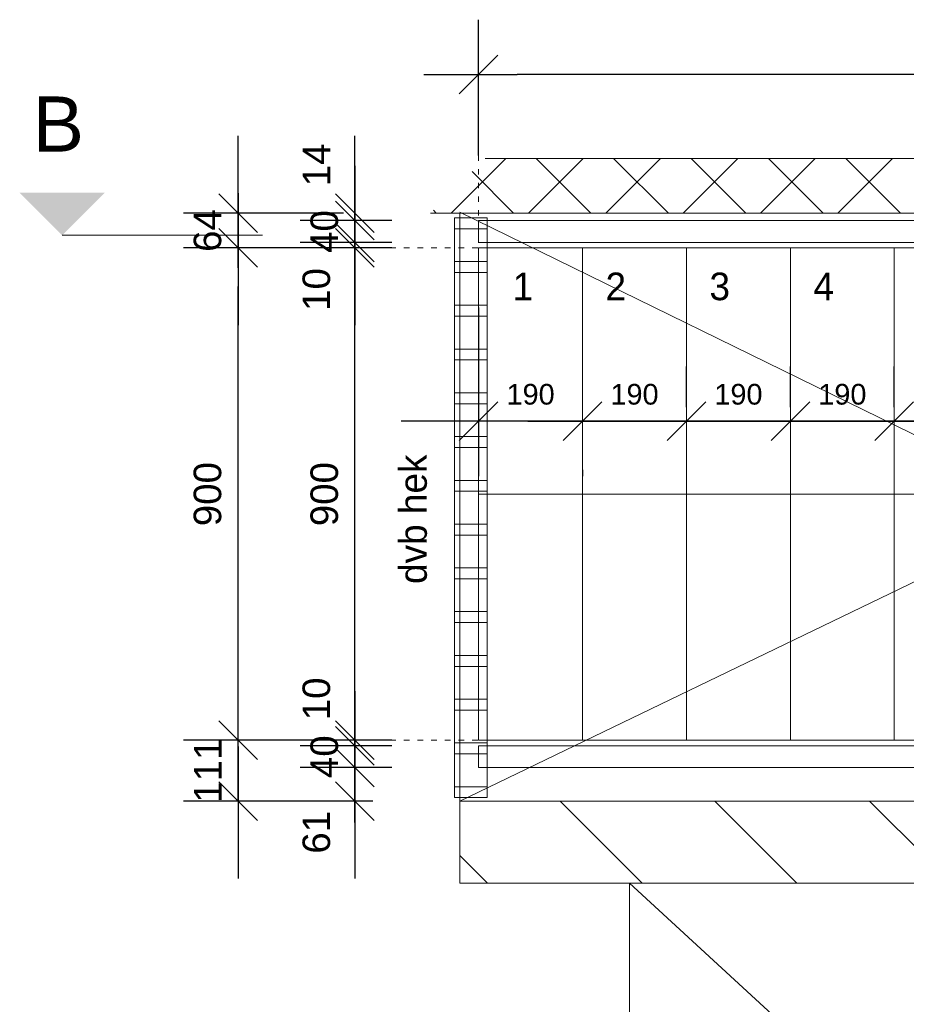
# Model space of a CAD drawing. Header units: millimetres. Extents: x -35957 to 57255, y -28270 to 35843.
# Tile 204 of 207: x 22135 to 23756, y 5072 to 6872. Entities that reach past the tile are written whole.
import ezdxf

# ---------------------------------------------------------------- set-up
doc = ezdxf.new("R2010")
doc.units = ezdxf.units.MM
doc.header["$LTSCALE"] = 100
doc.header["$PDMODE"] = 1
doc.header["$PDSIZE"] = -2
doc.linetypes.add('HIDDEN2', pattern=[0.25, 0.1, -0.15])
doc.layers.get('0').update_dxf_attribs({"lineweight": 5})
for name, color, linetype, lineweight in [('5', 7, 'Continuous', 18), ('binnenwanden', 7, 'Continuous', 9), ('Geen', 7, 'Continuous', 9), ('Maatlijnen', 7, 'Continuous', 9), ('none', 7, 'Continuous', 13)]:
    doc.layers.add(name, color=color, linetype=linetype, lineweight=lineweight)
doc.styles.add('Arial', font='Arial.ttf')
doc.styles.add('Century Gothic', font='Century-Gothic_9791.ttf')
doc.dimstyles.new('Arch_PUUUR', dxfattribs={"dimtxt": 151.584201, "dimasz": 70.693359, "dimexe": 100, "dimexo": 159, "dimgap": 100, "dimtad": 1, "dimdec": 4, "dimtxsty": 'Century Gothic', "dimblk": 'VW_SLASH', "dimblk1": 'VW_SLASH', "dimblk2": 'VW_SLASH', "dimcen": 0, "dimdle": 100, "dimazin": 0, "dimtfac": 0.8, "dimtdec": 4, "dimtix": 1, "dimtmove": 0, "dimatfit": 0, "dimldrblk": 'VW_SLASH-1', "dimfxl": 1, "dimfrac": 2, "dimtolj": 1, "dimarcsym": 0})

# ---------------------------------------------------------------- blocks, each defined once
blk = doc.blocks.new('Groep-345')
at = {"layer": 'Geen', "transparency": 33554687, "char_height": 50.5, "attachment_point": 1, "line_spacing_factor": 1.026243, "style": 'Century Gothic'}
for s, insert in [('1', (23036.5, 6410.1)), ('2', (23206.3, 6410.1)), ('3', (23396.3, 6410.1)), ('4', (23586.3, 6410.1))]:
    blk.add_mtext(s, dxfattribs=dict(at, insert=insert))
blk = doc.blocks.new('Groep-346')
at = {"lineweight": 5, "transparency": 33554687, "flags": 128}
for points in [[(22974.3, 6465.1), (22974.3, 6505.1), (26204.3, 6505.1), (26204.3, 6465.1)], [(22974.3, 5505.1), (22974.3, 5545.1), (25204.3, 5545.1), (25204.3, 5505.1)]]:
    blk.add_lwpolyline(points, close=True, dxfattribs=at)
blk = doc.blocks.new('Groep-347')
at = {"layer": 'Geen', "color": 5, "linetype": 'Continuous', "lineweight": 9, "true_color": 0x0000ff, "transparency": 33554687}
for p, q in [((23250, 3693.9), (24990, 5293.9)), ((23250, 5293.9), (24990, 3693.9))]:
    blk.add_line(p, q, dxfattribs=at)
blk = doc.blocks.new('Groep-348')
at = {"layer": 'Geen', "color": 5, "linetype": 'Continuous', "lineweight": 9, "true_color": 0x0000ff, "transparency": 33554687, "flags": 128}
blk.add_lwpolyline([(23250, 5293.9), (24990, 5293.9), (24990, 3693.9), (23250, 3693.9)], close=True, dxfattribs=at)
at = {"layer": '5', "color": 5, "true_color": 0x0000ff, "transparency": 33554687}
blk.add_blockref('Groep-347', (0, 0), dxfattribs=at)
blk = doc.blocks.new('Groep-349')
at = {"linetype": 'Continuous', "lineweight": 5, "transparency": 33554687, "flags": 128}
for points in [[(22930, 6510.3), (22990, 6510.3), (22990, 6490.3), (22930, 6490.3)], [(22930, 6430.3), (22990, 6430.3), (22990, 6410.3), (22930, 6410.3)], [(22930, 6350.3), (22990, 6350.3), (22990, 6330.3), (22930, 6330.3)], [(22930, 6270.3), (22990, 6270.3), (22990, 6250.3), (22930, 6250.3)], [(22930, 6190.3), (22990, 6190.3), (22990, 6170.3), (22930, 6170.3)], [(22930, 6110.3), (22990, 6110.3), (22990, 6090.3), (22930, 6090.3)], [(22930, 6030.3), (22990, 6030.3), (22990, 6010.3), (22930, 6010.3)], [(22930, 5950.3), (22990, 5950.3), (22990, 5930.3), (22930, 5930.3)], [(22930, 5870.3), (22990, 5870.3), (22990, 5850.3), (22930, 5850.3)], [(22930, 5790.3), (22990, 5790.3), (22990, 5770.3), (22930, 5770.3)], [(22930, 5710.3), (22990, 5710.3), (22990, 5690.3), (22930, 5690.3)], [(22930, 5630.3), (22990, 5630.3), (22990, 5610.3), (22930, 5610.3)], [(22930, 5550.3), (22990, 5550.3), (22990, 5530.3), (22930, 5530.3)], [(22930, 5470.3), (22990, 5470.3), (22990, 5450.3), (22930, 5450.3)]]:
    blk.add_lwpolyline(points, close=True, dxfattribs=at)
blk = doc.blocks.new('Groep-377')
at = {"layer": 'Geen', "color": 5, "linetype": 'Continuous', "lineweight": 9, "true_color": 0x0000ff, "transparency": 33554687}
for p, q in [((22940, 5443.9), (25170, 6520.3)), ((22940, 6520.3), (25140, 5443.9))]:
    blk.add_line(p, q, dxfattribs=at)
blk = doc.blocks.new('Groep-379')
at = {"layer": 'none', "color": 7, "linetype": 'Continuous', "flags": 128}
for points in [[(22974.3, 6455.1), (23164.3, 6455.1), (23164.3, 5555.1), (22974.3, 5555.1)], [(23164.3, 6455.1), (23354.3, 6455.1), (23354.3, 5555.1), (23164.3, 5555.1)], [(23354.3, 6455.1), (23544.3, 6455.1), (23544.3, 5555.1), (23354.3, 5555.1)], [(23544.3, 6455.1), (23734.3, 6455.1), (23734.3, 5555.1), (23544.3, 5555.1)], [(23734.3, 6455.1), (23924.3, 6455.1), (23924.3, 5555.1), (23734.3, 5555.1)]]:
    blk.add_lwpolyline(points, close=True, dxfattribs=at)
blk = doc.blocks.new('Groep-382')
at = {"color": 7, "lineweight": 5, "transparency": 33554687}
blk.add_line((22212.9, 6478.3), (22578.8, 6478.3), dxfattribs=at)
blk.add_solid([(22290.7, 6556.1), (22212.9, 6478.3), (22135.1, 6556.1)], dxfattribs=at)
blk = doc.blocks.new('Groep-384')
at = {"color": 7, "transparency": 33554554}
blk.add_blockref('Groep-382', (0, 0), dxfattribs=at)
blk = doc.blocks.new('Groep-385')
at = {"layer": 'none', "color": 7}
blk.add_blockref('Groep-384', (0, 0), dxfattribs=at)
at = {"layer": 'Geen', "color": 7, "transparency": 33554687, "insert": (22158.9, 6732), "char_height": 100.7, "attachment_point": 1, "line_spacing_factor": 0.962448, "style": 'Arial'}
blk.add_mtext('B', dxfattribs=at)
blk = doc.blocks.new('VW_SLASH')
at = {"color": 0, "linetype": 'ByBlock', "lineweight": -2, "transparency": 16777216}
blk.add_line((1.415, 0), (-1, 0), dxfattribs=at)
at = {"color": 0, "linetype": 'Continuous', "lineweight": 20, "transparency": 16777216, "flags": 128}
blk.add_lwpolyline([(0.5, 0.5), (-0.5, -0.5)], dxfattribs=at)
blk = doc.blocks.new('*D579')
at = {"layer": 'Defpoints', "color": 0}
for p in [(22534.5, 6518.9), (22886.1, 6518.9), (22974.3, 6455.1)]:
    blk.add_point(p, dxfattribs=at)
at = {"layer": 'Maatlijnen', "color": 0, "linetype": 'Continuous', "lineweight": -2}
for p, q in [((22534.5, 6589.6), (22534.5, 6660.3)), ((22727.1, 6518.9), (22434.5, 6518.9)), ((22534.5, 6455.1), (22534.5, 6518.9)), ((22815.3, 6455.1), (22434.5, 6455.1)), ((22534.5, 6384.4), (22534.5, 6313.7))]:
    blk.add_line(p, q, dxfattribs=at)
at = {"layer": 'Maatlijnen', "color": 0, "lineweight": -2, "xscale": 70.693359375, "yscale": 70.693359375, "zscale": 70.693359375}
for p, rotation in [((22534.5, 6518.9), 270), ((22534.5, 6455.1), 90)]:
    blk.add_blockref('VW_SLASH', p, dxfattribs=dict(at, rotation=rotation))
at = {"layer": 'Maatlijnen', "color": 0, "insert": (22478.8, 6487), "char_height": 50.34, "attachment_point": 5, "rotation": 90, "style": 'Arial'}
blk.add_mtext('\\A1;64', dxfattribs=at)
blk = doc.blocks.new('VW_SLASH-1')
at = {"color": 0, "linetype": 'ByBlock', "lineweight": -2, "transparency": 16777216}
blk.add_line((1.415, 0), (-1, 0), dxfattribs=at)
at = {"color": 0, "linetype": 'Continuous', "lineweight": 20, "transparency": 16777216, "flags": 128}
blk.add_lwpolyline([(0.751, 0.751), (-0.751, -0.751)], dxfattribs=at)
blk = doc.blocks.new('*D580')
at = {"layer": 'Defpoints', "color": 0}
for p in [(22534.5, 6455.1), (22974.3, 6455.1), (22974.3, 5555.1)]:
    blk.add_point(p, dxfattribs=at)
at = {"layer": 'Maatlijnen', "color": 0, "linetype": 'Continuous', "lineweight": -2}
for p, q in [((22815.3, 6455.1), (22434.5, 6455.1)), ((22534.5, 5625.8), (22534.5, 6384.4)), ((22815.3, 5555.1), (22434.5, 5555.1))]:
    blk.add_line(p, q, dxfattribs=at)
at = {"layer": 'Maatlijnen', "color": 0, "lineweight": -2, "xscale": 70.693359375, "yscale": 70.693359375, "zscale": 70.693359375}
for p, rotation in [((22534.5, 6455.1), 90), ((22534.5, 5555.1), 270)]:
    blk.add_blockref('VW_SLASH', p, dxfattribs=dict(at, rotation=rotation))
at = {"layer": 'Maatlijnen', "color": 0, "insert": (22478.8, 6005.1), "char_height": 50.34, "attachment_point": 5, "rotation": 90, "style": 'Arial'}
blk.add_mtext('\\A1;900', dxfattribs=at)
blk = doc.blocks.new('*D581')
at = {"layer": 'Defpoints', "color": 0}
for p in [(22534.5, 5555.1), (22974.3, 5555.1), (22940, 5443.9)]:
    blk.add_point(p, dxfattribs=at)
at = {"layer": 'Maatlijnen', "color": 0, "linetype": 'Continuous', "lineweight": -2}
for p, q in [((22534.5, 5625.8), (22534.5, 5696.4)), ((22815.3, 5555.1), (22434.5, 5555.1)), ((22534.5, 5443.9), (22534.5, 5555.1)), ((22781, 5443.9), (22434.5, 5443.9)), ((22534.5, 5373.2), (22534.5, 5302.5))]:
    blk.add_line(p, q, dxfattribs=at)
at = {"layer": 'Maatlijnen', "color": 0, "lineweight": -2, "xscale": 70.693359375, "yscale": 70.693359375, "zscale": 70.693359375}
for p, rotation in [((22534.5, 5555.1), 270), ((22534.5, 5443.9), 90)]:
    blk.add_blockref('VW_SLASH', p, dxfattribs=dict(at, rotation=rotation))
at = {"layer": 'Maatlijnen', "color": 0, "insert": (22479.2, 5499.5), "char_height": 50.34, "attachment_point": 5, "rotation": 90, "style": 'Arial'}
blk.add_mtext('\\A1;111', dxfattribs=at)
blk = doc.blocks.new('*D585')
at = {"layer": 'Defpoints', "color": 0}
for p in [(22748, 6518.9), (22886.1, 6518.9), (22974.3, 6505.1)]:
    blk.add_point(p, dxfattribs=at)
at = {"layer": 'Maatlijnen', "color": 0, "linetype": 'Continuous', "lineweight": -2}
for p, q in [((22748, 6589.6), (22748, 6660.3)), ((22727.1, 6518.9), (22648, 6518.9)), ((22748, 6505.1), (22748, 6518.9)), ((22815.3, 6505.1), (22648, 6505.1)), ((22748, 6434.4), (22748, 6363.7))]:
    blk.add_line(p, q, dxfattribs=at)
at = {"layer": 'Maatlijnen', "color": 0, "lineweight": -2, "xscale": 70.693359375, "yscale": 70.693359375, "zscale": 70.693359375}
for p, rotation in [((22748, 6505.1), 90), ((22748, 6518.9), 270)]:
    blk.add_blockref('VW_SLASH', p, dxfattribs=dict(at, rotation=rotation))
at = {"layer": 'Maatlijnen', "color": 0, "insert": (22677.8, 6607), "char_height": 50.34, "attachment_point": 5, "rotation": 90, "style": 'Arial'}
blk.add_mtext('\\A1;14', dxfattribs=at)
blk = doc.blocks.new('*D586')
at = {"layer": 'Defpoints', "color": 0}
for p in [(22748, 6505.1), (22974.3, 6505.1), (22974.3, 6465.1)]:
    blk.add_point(p, dxfattribs=at)
at = {"layer": 'Maatlijnen', "color": 0, "linetype": 'Continuous', "lineweight": -2}
for p, q in [((22748, 6575.8), (22748, 6646.4)), ((22815.3, 6505.1), (22648, 6505.1)), ((22748, 6465.1), (22748, 6505.1)), ((22815.3, 6465.1), (22648, 6465.1)), ((22748, 6394.4), (22748, 6323.7))]:
    blk.add_line(p, q, dxfattribs=at)
at = {"layer": 'Maatlijnen', "color": 0, "lineweight": -2, "xscale": 70.693359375, "yscale": 70.693359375, "zscale": 70.693359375}
for p, rotation in [((22748, 6505.1), 270), ((22748, 6465.1), 90)]:
    blk.add_blockref('VW_SLASH', p, dxfattribs=dict(at, rotation=rotation))
at = {"layer": 'Maatlijnen', "color": 0, "insert": (22692.3, 6485.1), "char_height": 50.34, "attachment_point": 5, "rotation": 90, "style": 'Arial'}
blk.add_mtext('\\A1;40', dxfattribs=at)
blk = doc.blocks.new('*D587')
at = {"layer": 'Defpoints', "color": 0}
for p in [(22748, 6465.1), (22974.3, 6465.1), (22974.3, 6455.1)]:
    blk.add_point(p, dxfattribs=at)
at = {"layer": 'Maatlijnen', "color": 0, "linetype": 'Continuous', "lineweight": -2}
for p, q in [((22748, 6535.8), (22748, 6606.4)), ((22815.3, 6465.1), (22648, 6465.1)), ((22748, 6455.1), (22748, 6465.1)), ((22815.3, 6455.1), (22648, 6455.1)), ((22748, 6384.4), (22748, 6313.7))]:
    blk.add_line(p, q, dxfattribs=at)
at = {"layer": 'Maatlijnen', "color": 0, "lineweight": -2, "xscale": 70.693359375, "yscale": 70.693359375, "zscale": 70.693359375}
for p, rotation in [((22748, 6455.1), 90), ((22748, 6465.1), 270)]:
    blk.add_blockref('VW_SLASH', p, dxfattribs=dict(at, rotation=rotation))
at = {"layer": 'Maatlijnen', "color": 0, "insert": (22677.8, 6379.2), "char_height": 50.34, "attachment_point": 5, "rotation": 90, "style": 'Arial'}
blk.add_mtext('\\A1;10', dxfattribs=at)
blk = doc.blocks.new('*D588')
at = {"layer": 'Defpoints', "color": 0}
for p in [(22748, 6455.1), (22974.3, 6455.1), (22974.3, 5555.1)]:
    blk.add_point(p, dxfattribs=at)
at = {"layer": 'Maatlijnen', "color": 0, "linetype": 'Continuous', "lineweight": -2}
for p, q in [((22815.3, 6455.1), (22648, 6455.1)), ((22748, 5625.8), (22748, 6384.4)), ((22815.3, 5555.1), (22648, 5555.1))]:
    blk.add_line(p, q, dxfattribs=at)
at = {"layer": 'Maatlijnen', "color": 0, "lineweight": -2, "xscale": 70.693359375, "yscale": 70.693359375, "zscale": 70.693359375}
for p, rotation in [((22748, 6455.1), 90), ((22748, 5555.1), 270)]:
    blk.add_blockref('VW_SLASH', p, dxfattribs=dict(at, rotation=rotation))
at = {"layer": 'Maatlijnen', "color": 0, "insert": (22692.3, 6005.1), "char_height": 50.34, "attachment_point": 5, "rotation": 90, "style": 'Arial'}
blk.add_mtext('\\A1;900', dxfattribs=at)
blk = doc.blocks.new('*D589')
at = {"layer": 'Defpoints', "color": 0}
for p in [(22748, 5555.1), (22974.3, 5555.1), (22974.3, 5545.1)]:
    blk.add_point(p, dxfattribs=at)
at = {"layer": 'Maatlijnen', "color": 0, "linetype": 'Continuous', "lineweight": -2}
for p, q in [((22748, 5625.8), (22748, 5696.4)), ((22815.3, 5555.1), (22648, 5555.1)), ((22815.3, 5545.1), (22648, 5545.1)), ((22748, 5545.1), (22748, 5555.1)), ((22748, 5474.4), (22748, 5403.7))]:
    blk.add_line(p, q, dxfattribs=at)
at = {"layer": 'Maatlijnen', "color": 0, "lineweight": -2, "xscale": 70.693359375, "yscale": 70.693359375, "zscale": 70.693359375}
for p, rotation in [((22748, 5545.1), 90), ((22748, 5555.1), 270)]:
    blk.add_blockref('VW_SLASH', p, dxfattribs=dict(at, rotation=rotation))
at = {"layer": 'Maatlijnen', "color": 0, "insert": (22677.8, 5630.8), "char_height": 50.34, "attachment_point": 5, "rotation": 90, "style": 'Arial'}
blk.add_mtext('\\A1;10', dxfattribs=at)
blk = doc.blocks.new('*D590')
at = {"layer": 'Defpoints', "color": 0}
for p in [(22748, 5545.1), (22974.3, 5545.1), (22974.3, 5505.1)]:
    blk.add_point(p, dxfattribs=at)
at = {"layer": 'Maatlijnen', "color": 0, "linetype": 'Continuous', "lineweight": -2}
for p, q in [((22748, 5615.8), (22748, 5686.4)), ((22815.3, 5545.1), (22648, 5545.1)), ((22748, 5505.1), (22748, 5545.1)), ((22815.3, 5505.1), (22648, 5505.1)), ((22748, 5434.4), (22748, 5363.7))]:
    blk.add_line(p, q, dxfattribs=at)
at = {"layer": 'Maatlijnen', "color": 0, "lineweight": -2, "xscale": 70.693359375, "yscale": 70.693359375, "zscale": 70.693359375}
for p, rotation in [((22748, 5545.1), 270), ((22748, 5505.1), 90)]:
    blk.add_blockref('VW_SLASH', p, dxfattribs=dict(at, rotation=rotation))
at = {"layer": 'Maatlijnen', "color": 0, "insert": (22692.3, 5525.1), "char_height": 50.34, "attachment_point": 5, "rotation": 90, "style": 'Arial'}
blk.add_mtext('\\A1;40', dxfattribs=at)
blk = doc.blocks.new('*D591')
at = {"layer": 'Defpoints', "color": 0}
for p in [(22748, 5505.1), (22974.3, 5505.1), (22940, 5443.9)]:
    blk.add_point(p, dxfattribs=at)
at = {"layer": 'Maatlijnen', "color": 0, "linetype": 'Continuous', "lineweight": -2}
for p, q in [((22748, 5575.8), (22748, 5646.4)), ((22815.3, 5505.1), (22648, 5505.1)), ((22748, 5443.9), (22748, 5505.1)), ((22781, 5443.9), (22648, 5443.9)), ((22748, 5373.2), (22748, 5302.5))]:
    blk.add_line(p, q, dxfattribs=at)
at = {"layer": 'Maatlijnen', "color": 0, "lineweight": -2, "xscale": 70.693359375, "yscale": 70.693359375, "zscale": 70.693359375}
for p, rotation in [((22748, 5505.1), 270), ((22748, 5443.9), 90)]:
    blk.add_blockref('VW_SLASH', p, dxfattribs=dict(at, rotation=rotation))
at = {"layer": 'Maatlijnen', "color": 0, "insert": (22677.8, 5386.9), "char_height": 50.34, "attachment_point": 5, "rotation": 90, "style": 'Arial'}
blk.add_mtext('\\A1;61', dxfattribs=at)
blk = doc.blocks.new('*D592')
at = {"layer": 'Defpoints', "color": 0}
for p in [(22974.3, 6772.4), (22974.3, 6465.1), (25254.3, 6455.1)]:
    blk.add_point(p, dxfattribs=at)
at = {"layer": 'Maatlijnen', "color": 0, "linetype": 'Continuous', "lineweight": -2}
for p, q in [((22974.3, 6624.1), (22974.3, 6872.4)), ((25254.3, 6614.1), (25254.3, 6872.4)), ((25183.6, 6772.4), (23045, 6772.4))]:
    blk.add_line(p, q, dxfattribs=at)
at = {"layer": 'Maatlijnen', "color": 0, "lineweight": -2, "xscale": 70.693359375, "yscale": 70.693359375, "zscale": 70.693359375, "rotation": 180}
blk.add_blockref('VW_SLASH', (22974.3, 6772.4), dxfattribs=at)
at = {"layer": 'Maatlijnen', "color": 0, "lineweight": -2, "xscale": 70.693359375, "yscale": 70.693359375, "zscale": 70.693359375}
blk.add_blockref('VW_SLASH', (25254.3, 6772.4), dxfattribs=at)
at = {"layer": 'Maatlijnen', "color": 0, "insert": (24114.3, 6828.1), "char_height": 50.34, "attachment_point": 5, "style": 'Arial'}
blk.add_mtext('\\A1;2280', dxfattribs=at)
blk = doc.blocks.new('*D607')
at = {"layer": 'Defpoints', "color": 0}
for p in [(22974.3, 6505.1), (23164.3, 6208.4), (22974.3, 6138.2)]:
    blk.add_point(p, dxfattribs=at)
at = {"layer": 'Maatlijnen', "color": 0, "linetype": 'Continuous', "lineweight": -2}
for p, q in [((22974.3, 6346.1), (22974.3, 6038.2)), ((22903.6, 6138.2), (22832.9, 6138.2)), ((23164.3, 6138.2), (22974.3, 6138.2)), ((23235, 6138.2), (23305.7, 6138.2)), ((23164.3, 6049.4), (23164.3, 6038.2))]:
    blk.add_line(p, q, dxfattribs=at)
at = {"layer": 'Maatlijnen', "color": 0, "lineweight": -2, "xscale": 70.693359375, "yscale": 70.693359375, "zscale": 70.693359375}
blk.add_blockref('VW_SLASH', (22974.3, 6138.2), dxfattribs=at)
at = {"layer": 'Maatlijnen', "color": 0, "lineweight": -2, "xscale": 70.693359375, "yscale": 70.693359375, "zscale": 70.693359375, "rotation": 180}
blk.add_blockref('VW_SLASH', (23164.3, 6138.2), dxfattribs=at)
at = {"layer": 'Maatlijnen', "color": 0, "insert": (23069.3, 6187.4), "char_height": 37.76, "attachment_point": 5, "style": 'Arial'}
blk.add_mtext('\\A1;190', dxfattribs=at)
blk = doc.blocks.new('*D608')
at = {"layer": 'Defpoints', "color": 0}
for p in [(23164.3, 6208.4), (23164.3, 6138.2), (23354.3, 6005.1)]:
    blk.add_point(p, dxfattribs=at)
at = {"layer": 'Maatlijnen', "color": 0, "linetype": 'Continuous', "lineweight": -2}
for p, q in [((23354.3, 6164.1), (23354.3, 6238.2)), ((23093.6, 6138.2), (23022.9, 6138.2)), ((23354.3, 6138.2), (23164.3, 6138.2)), ((23425, 6138.2), (23495.7, 6138.2)), ((23164.3, 6049.4), (23164.3, 6038.2))]:
    blk.add_line(p, q, dxfattribs=at)
at = {"layer": 'Maatlijnen', "color": 0, "lineweight": -2, "xscale": 70.693359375, "yscale": 70.693359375, "zscale": 70.693359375}
blk.add_blockref('VW_SLASH', (23164.3, 6138.2), dxfattribs=at)
at = {"layer": 'Maatlijnen', "color": 0, "lineweight": -2, "xscale": 70.693359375, "yscale": 70.693359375, "zscale": 70.693359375, "rotation": 180}
blk.add_blockref('VW_SLASH', (23354.3, 6138.2), dxfattribs=at)
at = {"layer": 'Maatlijnen', "color": 0, "insert": (23259.3, 6187.4), "char_height": 37.76, "attachment_point": 5, "style": 'Arial'}
blk.add_mtext('\\A1;190', dxfattribs=at)
blk = doc.blocks.new('*D609')
at = {"layer": 'Defpoints', "color": 0}
for p in [(23354.3, 6138.2), (23354.3, 6005.1), (23544.3, 6005.1)]:
    blk.add_point(p, dxfattribs=at)
at = {"layer": 'Maatlijnen', "color": 0, "linetype": 'Continuous', "lineweight": -2}
for p, q in [((23354.3, 6164.1), (23354.3, 6238.2)), ((23544.3, 6164.1), (23544.3, 6238.2)), ((23283.6, 6138.2), (23212.9, 6138.2)), ((23544.3, 6138.2), (23354.3, 6138.2)), ((23615, 6138.2), (23685.7, 6138.2))]:
    blk.add_line(p, q, dxfattribs=at)
at = {"layer": 'Maatlijnen', "color": 0, "lineweight": -2, "xscale": 70.693359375, "yscale": 70.693359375, "zscale": 70.693359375}
blk.add_blockref('VW_SLASH', (23354.3, 6138.2), dxfattribs=at)
at = {"layer": 'Maatlijnen', "color": 0, "lineweight": -2, "xscale": 70.693359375, "yscale": 70.693359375, "zscale": 70.693359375, "rotation": 180}
blk.add_blockref('VW_SLASH', (23544.3, 6138.2), dxfattribs=at)
at = {"layer": 'Maatlijnen', "color": 0, "insert": (23449.3, 6187.4), "char_height": 37.76, "attachment_point": 5, "style": 'Arial'}
blk.add_mtext('\\A1;190', dxfattribs=at)
blk = doc.blocks.new('*D610')
at = {"layer": 'Defpoints', "color": 0}
for p in [(23544.3, 6138.2), (23544.3, 6005.1), (23734.3, 6005.1)]:
    blk.add_point(p, dxfattribs=at)
at = {"layer": 'Maatlijnen', "color": 0, "linetype": 'Continuous', "lineweight": -2}
for p, q in [((23544.3, 6164.1), (23544.3, 6238.2)), ((23734.3, 6164.1), (23734.3, 6238.2)), ((23473.6, 6138.2), (23402.9, 6138.2)), ((23734.3, 6138.2), (23544.3, 6138.2)), ((23805, 6138.2), (23875.7, 6138.2))]:
    blk.add_line(p, q, dxfattribs=at)
at = {"layer": 'Maatlijnen', "color": 0, "lineweight": -2, "xscale": 70.693359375, "yscale": 70.693359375, "zscale": 70.693359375}
blk.add_blockref('VW_SLASH', (23544.3, 6138.2), dxfattribs=at)
at = {"layer": 'Maatlijnen', "color": 0, "lineweight": -2, "xscale": 70.693359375, "yscale": 70.693359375, "zscale": 70.693359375, "rotation": 180}
blk.add_blockref('VW_SLASH', (23734.3, 6138.2), dxfattribs=at)
at = {"layer": 'Maatlijnen', "color": 0, "insert": (23639.3, 6187.4), "char_height": 37.76, "attachment_point": 5, "style": 'Arial'}
blk.add_mtext('\\A1;190', dxfattribs=at)
blk = doc.blocks.new('*D611')
at = {"layer": 'Defpoints', "color": 0}
for p in [(23734.3, 6138.2), (23734.3, 6005.1), (23924.3, 6005.1)]:
    blk.add_point(p, dxfattribs=at)
at = {"layer": 'Maatlijnen', "color": 0, "linetype": 'Continuous', "lineweight": -2}
for p, q in [((23734.3, 6164.1), (23734.3, 6238.2)), ((23924.3, 6164.1), (23924.3, 6238.2)), ((23663.6, 6138.2), (23592.9, 6138.2)), ((23924.3, 6138.2), (23734.3, 6138.2)), ((23995, 6138.2), (24065.7, 6138.2))]:
    blk.add_line(p, q, dxfattribs=at)
at = {"layer": 'Maatlijnen', "color": 0, "lineweight": -2, "xscale": 70.693359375, "yscale": 70.693359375, "zscale": 70.693359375}
blk.add_blockref('VW_SLASH', (23734.3, 6138.2), dxfattribs=at)
at = {"layer": 'Maatlijnen', "color": 0, "lineweight": -2, "xscale": 70.693359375, "yscale": 70.693359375, "zscale": 70.693359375, "rotation": 180}
blk.add_blockref('VW_SLASH', (23924.3, 6138.2), dxfattribs=at)
at = {"layer": 'Maatlijnen', "color": 0, "insert": (23829.3, 6187.4), "char_height": 37.76, "attachment_point": 5, "style": 'Arial'}
blk.add_mtext('\\A1;190', dxfattribs=at)

msp = doc.modelspace()

# ---------------------------------------------------------------- linework, layer by layer
at = {"layer": 'Geen', "color": 7, "linetype": 'Continuous', "lineweight": 9, "transparency": 33554687}
msp.add_line((22974.3, 6005.1), (25704.3, 6005.1), dxfattribs=at)
at = {"layer": 'none', "color": 5, "linetype": 'HIDDEN2', "true_color": 0x0000ff}
for p, q in [((22637.6, 6455.1), (22990, 6455.1)), ((22637.6, 5555.1), (22990, 5555.1))]:
    msp.add_line(p, q, dxfattribs=at)

# ---------------------------------------------------------------- block references
at = {"color": 7, "transparency": 33554687}
msp.add_blockref('Groep-346', (0, 0), dxfattribs=at)
at = {"layer": '5', "color": 7, "transparency": 33554687}
msp.add_blockref('Groep-345', (0, 0), dxfattribs=at)

# ---------------------------------------------------------------- texts
at = {"layer": 'Geen', "color": 5, "true_color": 0x0000ff, "transparency": 33554687, "insert": (22829, 5840.9), "char_height": 50.53, "attachment_point": 1, "rotation": 90, "line_spacing_factor": 1.026243, "style": 'Century Gothic'}
msp.add_mtext('dvb hek', dxfattribs=at)

# ---------------------------------------------------------------- dimensions: what is measured, and where the dimension line sits
at = {"layer": 'Maatlijnen', "color": 5, "linetype": 'Continuous', "true_color": 0x0000ff}
for base, p1, p2, picture, middle in [((22974.3, 6138.2), (23164.3, 6208.4), (22974.3, 6505.1), '*D607', (23069.3, 6187.4)), ((23164.3, 6138.2), (23354.3, 6005.1), (23164.3, 6208.4), '*D608', (23259.3, 6187.4)), ((23354.3, 6138.2), (23544.3, 6005.1), (23354.3, 6005.1), '*D609', (23449.3, 6187.4)), ((23544.3, 6138.2), (23734.3, 6005.1), (23544.3, 6005.1), '*D610', (23639.3, 6187.4)), ((23734.3, 6138.2), (23924.3, 6005.1), (23734.3, 6005.1), '*D611', (23829.3, 6187.4))]:
    dim = msp.add_linear_dim(base=base, p1=p1, p2=p2, dimstyle='Arch_PUUUR', override={"dimtxt": 37.758247, "dimgap": 30, "dimdec": 0, "dimpost": '<>', "dimtxsty": 'Arial', "dimtmove": 2}, dxfattribs=at)
    dim.commit()
    dim.dimension.update_dxf_attribs({"geometry": picture, "text_midpoint": middle})

# ---------------------------------------------------------------- wipeouts: each hides what was drawn before it
at = {"color": 255, "lineweight": 5, "transparency": 33554687}
msp.add_wipeout([(22886.1, 6518.9), (22986.1, 6618.9), (26507.7, 6618.9), (26507.7, 6518.9)], dxfattribs=at).dxf.layer = 'binnenwanden'

# ---------------------------------------------------------------- next in the draw order: hatches: boundary and pattern name
at = {"layer": 'binnenwanden', "linetype": 'Continuous', "lineweight": 5, "true_color": 0x777777, "transparency": 33554687}
h = msp.add_hatch(dxfattribs=at)
h.set_pattern_fill('Isolatie', color=8, style=0, pattern_type=2)
h.set_pattern_definition([(45, (1.43, 1.32), (-70.71068, 70.71068), []), (135, (-2.87, 2.87), (-70.71068, -70.71068), [])])
h.paths.add_polyline_path([(22886.1, 6518.9), (22986.1, 6618.9), (26507.7, 6618.9), (26507.7, 6518.9)])

# ---------------------------------------------------------------- next in the draw order: linework, layer by layer
at = {"layer": 'binnenwanden', "lineweight": 5, "transparency": 33554687}
for p, q in [((22986.1, 6618.9), (26507.7, 6618.9)), ((22886.1, 6518.9), (26507.7, 6518.9))]:
    msp.add_line(p, q, dxfattribs=at)
at = {"layer": 'none', "color": 5, "linetype": 'HIDDEN2', "true_color": 0x0000ff}
msp.add_line((22974.3, 6439.4), (22974.3, 6791.8), dxfattribs=at)

# ---------------------------------------------------------------- next in the draw order: block references
at = {"layer": 'none', "color": 7}
msp.add_blockref('Groep-385', (0, 0), dxfattribs=at)

# ---------------------------------------------------------------- next in the draw order: dimensions: what is measured, and where the dimension line sits
at = {"layer": 'Maatlijnen', "color": 5, "linetype": 'Continuous', "true_color": 0x0000ff}
dim = msp.add_linear_dim(base=(22974.3, 6772.4), p1=(25254.3, 6455.1), p2=(22974.3, 6465.1), dimstyle='Arch_PUUUR', override={"dimtxt": 50.344329, "dimgap": 30, "dimdec": 0, "dimpost": '<>', "dimtxsty": 'Arial', "dimtmove": 2}, dxfattribs=at)
dim.commit()
dim.dimension.update_dxf_attribs({"geometry": '*D592', "text_midpoint": (24114.3, 6828.1)})
for base, p1, p2, picture, middle in [((22534.5, 6518.9), (22974.3, 6455.1), (22886.1, 6518.9), '*D579', (22478.8, 6487)), ((22748, 6505.1), (22974.3, 6465.1), (22974.3, 6505.1), '*D586', (22692.3, 6485.1)), ((22534.5, 6455.1), (22974.3, 5555.1), (22974.3, 6455.1), '*D580', (22478.8, 6005.1)), ((22748, 6455.1), (22974.3, 5555.1), (22974.3, 6455.1), '*D588', (22692.3, 6005.1))]:
    dim = msp.add_linear_dim(base=base, p1=p1, p2=p2, angle=270, dimstyle='Arch_PUUUR', override={"dimtxt": 50.344329, "dimgap": 30, "dimdec": 0, "dimpost": '<>', "dimtxsty": 'Arial', "dimtmove": 2}, dxfattribs=at)
    dim.commit()
    dim.dimension.update_dxf_attribs({"geometry": picture, "text_midpoint": middle})
for base, p1, p2, picture, middle in [((22748, 6518.9), (22974.3, 6505.1), (22886.1, 6518.9), '*D585', (22677.8, 6607)), ((22748, 6465.1), (22974.3, 6455.1), (22974.3, 6465.1), '*D587', (22677.8, 6379.2))]:
    dim = msp.add_linear_dim(base=base, p1=p1, p2=p2, angle=270, dimstyle='Arch_PUUUR', override={"dimtxt": 50.344329, "dimgap": 30, "dimdec": 0, "dimpost": '<>', "dimtxsty": 'Arial', "dimtix": 0, "dimtmove": 2}, dxfattribs=at)
    dim.commit()
    dim.dimension.update_dxf_attribs({"geometry": picture, "text_midpoint": middle, "dimtype": 160})

# ---------------------------------------------------------------- next in the draw order: wipeouts: each hides what was drawn before it
at = {"color": 255, "lineweight": 5, "transparency": 33554687}
msp.add_wipeout([(22940, 5293.9), (22940, 5443.9), (25140, 5443.9), (24990, 5293.9)], dxfattribs=at).dxf.layer = 'binnenwanden'

# ---------------------------------------------------------------- next in the draw order: hatches: boundary and pattern name
at = {"layer": 'binnenwanden', "linetype": 'Continuous', "lineweight": 5, "transparency": 33554687}
h = msp.add_hatch(dxfattribs=at)
h.set_pattern_fill('[LA] Kalkzandsteen 2mm', style=0, pattern_type=2)
h.set_pattern_definition([(-45, (0, 0), (141.4214, 141.4214), [])])
h.paths.add_polyline_path([(22940, 5293.9), (22940, 5443.9), (25140, 5443.9), (24990, 5293.9)])

# ---------------------------------------------------------------- next in the draw order: linework, layer by layer
at = {"layer": 'binnenwanden', "lineweight": 5, "transparency": 33554687}
for p, q in [((22940, 5443.9), (25140, 5443.9)), ((22940, 5293.9), (22940, 5443.9)), ((22940, 5293.9), (24990, 5293.9))]:
    msp.add_line(p, q, dxfattribs=at)
at = {"layer": 'Geen', "color": 5, "linetype": 'Continuous', "lineweight": 9, "true_color": 0x0000ff, "transparency": 33554687, "flags": 128}
msp.add_lwpolyline([(26510.7, 6518.9), (22940, 6518.9), (22940, 5443.9), (25140, 5443.9), (25140, 3655.5), (26724.1, 3655.1)], close=True, dxfattribs=at)
at = {"layer": 'none', "linetype": 'Continuous', "flags": 128}
msp.add_lwpolyline([(22930, 6510.3), (22990, 6510.3), (22990, 5450.3), (22930, 5450.3)], close=True, dxfattribs=at)

# ---------------------------------------------------------------- next in the draw order: block references
at = {"color": 7, "transparency": 33554687}
msp.add_blockref('Groep-349', (0, 0), dxfattribs=at)
at = {"layer": '5', "color": 5, "true_color": 0x0000ff, "transparency": 33554687}
msp.add_blockref('Groep-377', (0, 0), dxfattribs=at)
at = {"layer": 'Geen', "color": 5, "true_color": 0x0000ff, "transparency": 33554687}
msp.add_blockref('Groep-348', (0, 0), dxfattribs=at)
at = {"layer": 'none', "color": 7}
msp.add_blockref('Groep-379', (0, 0), dxfattribs=at)

# ---------------------------------------------------------------- next in the draw order: dimensions: what is measured, and where the dimension line sits
at = {"layer": 'Maatlijnen', "color": 5, "linetype": 'Continuous', "true_color": 0x0000ff}
for base, p1, p2, picture, middle in [((22534.5, 5555.1), (22940, 5443.9), (22974.3, 5555.1), '*D581', (22479.2, 5499.5)), ((22748, 5545.1), (22974.3, 5505.1), (22974.3, 5545.1), '*D590', (22692.3, 5525.1))]:
    dim = msp.add_linear_dim(base=base, p1=p1, p2=p2, angle=270, dimstyle='Arch_PUUUR', override={"dimtxt": 50.344329, "dimgap": 30, "dimdec": 0, "dimpost": '<>', "dimtxsty": 'Arial', "dimtmove": 2}, dxfattribs=at)
    dim.commit()
    dim.dimension.update_dxf_attribs({"geometry": picture, "text_midpoint": middle})
for base, p1, p2, picture, middle in [((22748, 5555.1), (22974.3, 5545.1), (22974.3, 5555.1), '*D589', (22677.8, 5630.8)), ((22748, 5505.1), (22940, 5443.9), (22974.3, 5505.1), '*D591', (22677.8, 5386.9))]:
    dim = msp.add_linear_dim(base=base, p1=p1, p2=p2, angle=270, dimstyle='Arch_PUUUR', override={"dimtxt": 50.344329, "dimgap": 30, "dimdec": 0, "dimpost": '<>', "dimtxsty": 'Arial', "dimtix": 0, "dimtmove": 2}, dxfattribs=at)
    dim.commit()
    dim.dimension.update_dxf_attribs({"geometry": picture, "text_midpoint": middle, "dimtype": 160})

doc.saveas('drawing.dxf')
